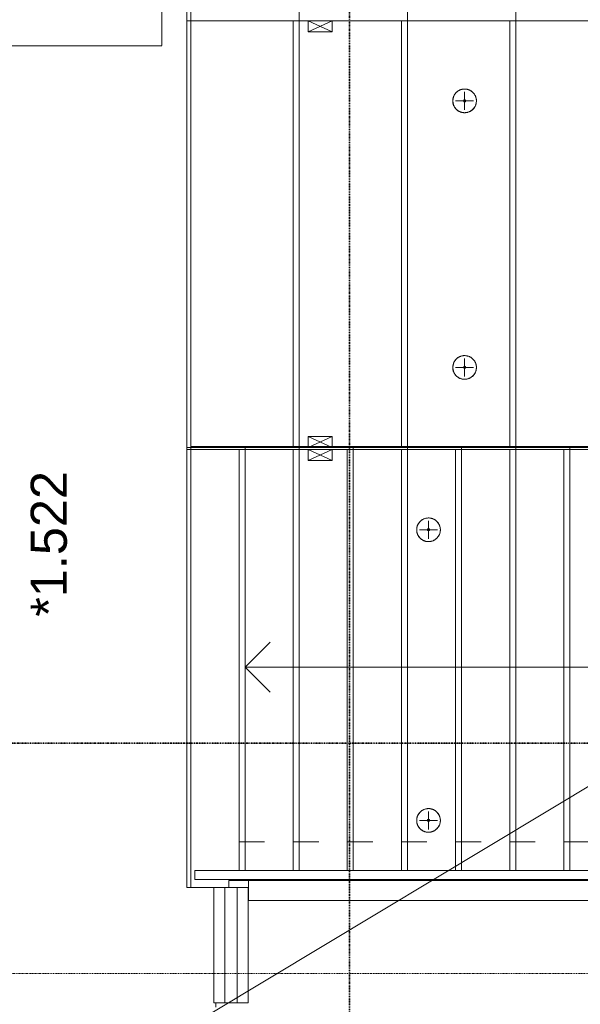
# Model space of a CAD drawing. Header units: millimetres. Extents: x -80560 to 110805, y -11020 to 52719.
# Tile 81 of 184: x 56861 to 59657, y 22918 to 27830. Entities that reach past the tile are written whole.
import ezdxf

# ---------------------------------------------------------------- set-up
doc = ezdxf.new("R2010")
doc.units = ezdxf.units.MM
doc.linetypes.add('DASHDOT2', pattern=[8, 4, -2, 0, -2])
doc.linetypes.add('DASHED2-1', pattern=[3, 2, -1])
for name, color, linetype, lineweight in [('A-DETL', 90, 'Continuous', 18), ('A-DETL-GENF', 92, 'Continuous', 18), ('A-DETL-MBND', 5, 'Continuous', 18), ('A-FLOR', 192, 'Continuous', 18), ('A-FLOR-HRAL', 11, 'Continuous', 18), ('A-FLOR-OVHD', 1, 'DASHED2-1', 18), ('A-GENM', 13, 'Continuous', 18), ('A-GLAZ-IDEN', 152, 'Continuous', 18), ('G-ANNO-SYMB', 111, 'Continuous', 9), ('S-STRS', 31, 'Continuous', 18), ('S-STRS-ANNO', 31, 'Continuous', 18)]:
    doc.layers.add(name, color=color, linetype=linetype, lineweight=lineweight)
doc.styles.add('Arial', font='arial.ttf', dxfattribs={"height": 180})

# ---------------------------------------------------------------- blocks, each defined once
blk = doc.blocks.new('MB 23 Hijsvoorziening - T-slotanker 7_5 - 150 TV-V354-DO_01 eerste verdieping')
at = {"layer": 'A-DETL-MBND', "color": 130, "lineweight": 9}
for p, q in [((-45, 0), (45, 0)), ((0, -45), (0, 45))]:
    blk.add_line(p, q, dxfattribs=at)
blk = doc.blocks.new('MB 23_10 Montagebol RB - RB-7_5_10_0-V355-DO_01 eerste verdieping')
at = {"layer": 'A-DETL-MBND', "color": 130, "lineweight": 9}
for radius, start, end in [(59, 360, 180), (6, 0, 180), (59, 180, 360), (6, 180, 0)]:
    blk.add_arc((0, 0), radius, start, end, dxfattribs=at)
blk = doc.blocks.new('MB 00 Sparing - 120 x 120 x 55-3805436-DO_01 eerste verdieping')
at = {"layer": 'A-DETL-MBND', "color": 130, "lineweight": 9}
for p, q in [((-27.5, 60), (27.5, -60)), ((-27.5, -60), (27.5, 60))]:
    blk.add_line(p, q, dxfattribs=at)
blk = doc.blocks.new('95251-Leonardo College Leiden_rvt-1-DO_01 eerste verdieping')
at = {"layer": 'A-DETL-MBND', "color": 191, "lineweight": 9}
for p, q in [((32800, 27825), (32820, 27825)), ((32820, 25695), (32800, 25695)), ((33320, 25695), (33090, 25695)), ((33330, 25695), (33320, 25695)), ((33330, 25695), (33330, 25700)), ((33860, 25695), (33630, 25695)), ((33870, 25695), (33860, 25695)), ((33870, 25695), (33870, 25700)), ((34400, 25695), (34170, 25695)), ((34410, 25695), (34400, 25695)), ((34410, 25695), (34410, 25700)), ((34940, 25695), (34710, 25695))]:
    blk.add_line(p, q, dxfattribs=at)
at = {"layer": 'A-DETL-MBND', "color": 130, "lineweight": 9}
for p, q in [((32820, 27825), (33320, 27825)), ((33320, 27825), (33330, 27825)), ((33330, 25700), (33330, 27825)), ((33330, 27825), (33405, 27825)), ((33405, 27825), (33525, 27825)), ((33405, 27770), (33405, 27825)), ((33525, 27825), (33860, 27825)), ((33525, 27825), (33525, 27770)), ((33860, 27825), (33870, 27825)), ((33870, 25700), (33870, 27825)), ((33870, 27825), (34400, 27825)), ((34400, 27825), (34410, 27825)), ((34410, 25700), (34410, 27825)), ((34410, 27825), (34940, 27825)), ((33525, 27770), (33405, 27770)), ((33405, 25695), (33405, 25750)), ((33405, 25750), (33525, 25750)), ((33525, 25750), (33525, 25695)), ((33090, 25695), (32820, 25695)), ((33405, 25695), (33330, 25695)), ((33525, 25695), (33405, 25695)), ((33630, 25695), (33525, 25695)), ((34170, 25695), (33870, 25695)), ((34710, 25695), (34410, 25695))]:
    blk.add_line(p, q, dxfattribs=at)
at = {"layer": 'A-DETL-MBND', "color": 191, "lineweight": 9, "flags": 128}
for points in [[(34185, 27484), (34182.6, 27484), (34180.3, 27483.8), (34177.9, 27483.6), (34175.6, 27483.2), (34173.3, 27482.8), (34171, 27482.3), (34168.7, 27481.7), (34166.4, 27481), (34164.2, 27480.2), (34162, 27479.3), (34159.9, 27478.4), (34157.8, 27477.3), (34155.7, 27476.2), (34153.7, 27475), (34151.7, 27473.7), (34149.8, 27472.3), (34147.9, 27470.9), (34146.1, 27469.4), (34144.4, 27467.8), (34142.7, 27466.1), (34141.1, 27464.4), (34139.5, 27462.6), (34138.1, 27460.7), (34136.7, 27458.8), (34135.4, 27456.9), (34134.1, 27454.9), (34133, 27452.8), (34131.9, 27450.7), (34130.9, 27448.6), (34130, 27446.4), (34129.2, 27444.2), (34128.5, 27441.9), (34127.8, 27439.6), (34127.3, 27437.3), (34126.9, 27435), (34126.5, 27432.7), (34126.2, 27430.3), (34126.1, 27428), (34126, 27425.6), (34126, 27423.3), (34126.1, 27420.9), (34126.4, 27418.6), (34126.7, 27416.2), (34127.1, 27413.9), (34127.5, 27411.6), (34128.1, 27409.3), (34128.8, 27407), (34129.6, 27404.8), (34130.4, 27402.6), (34131.4, 27400.4), (34132.4, 27398.3), (34133.5, 27396.2), (34134.7, 27394.2), (34135.9, 27392.2), (34137.3, 27390.3), (34138.7, 27388.4), (34140.2, 27386.6), (34141.8, 27384.8), (34143.4, 27383.1), (34145.1, 27381.5), (34146.9, 27379.9), (34148.8, 27378.4), (34150.6, 27377), (34152.6, 27375.7), (34154.6, 27374.4), (34156.6, 27373.3), (34158.7, 27372.2), (34160.9, 27371.2), (34163, 27370.2), (34165.2, 27369.4), (34167.5, 27368.7), (34169.7, 27368), (34172, 27367.4), (34174.3, 27367), (34176.7, 27366.6), (34179, 27366.3), (34181.4, 27366.1), (34183.7, 27366), (34185, 27366)], [(34185, 27366), (34187.4, 27366), (34189.7, 27366.2), (34192.1, 27366.4), (34194.4, 27366.8), (34196.7, 27367.2), (34199, 27367.7), (34201.3, 27368.3), (34203.6, 27369), (34205.8, 27369.8), (34208, 27370.7), (34210.1, 27371.6), (34212.2, 27372.7), (34214.3, 27373.8), (34216.3, 27375), (34218.3, 27376.3), (34220.2, 27377.7), (34222.1, 27379.1), (34223.9, 27380.6), (34225.6, 27382.2), (34227.3, 27383.9), (34228.9, 27385.6), (34230.5, 27387.4), (34231.9, 27389.3), (34233.3, 27391.2), (34234.6, 27393.1), (34235.9, 27395.1), (34237, 27397.2), (34238.1, 27399.3), (34239.1, 27401.4), (34240, 27403.6), (34240.8, 27405.8), (34241.5, 27408.1), (34242.2, 27410.4), (34242.7, 27412.7), (34243.1, 27415), (34243.5, 27417.3), (34243.8, 27419.7), (34243.9, 27422), (34244, 27424.4), (34244, 27426.7), (34243.9, 27429.1), (34243.6, 27431.4), (34243.3, 27433.8), (34242.9, 27436.1), (34242.5, 27438.4), (34241.9, 27440.7), (34241.2, 27443), (34240.4, 27445.2), (34239.6, 27447.4), (34238.6, 27449.6), (34237.6, 27451.7), (34236.5, 27453.8), (34235.3, 27455.8), (34234.1, 27457.8), (34232.7, 27459.7), (34231.3, 27461.6), (34229.8, 27463.4), (34228.2, 27465.2), (34226.6, 27466.9), (34224.9, 27468.5), (34223.1, 27470.1), (34221.2, 27471.6), (34219.4, 27473), (34217.4, 27474.3), (34215.4, 27475.6), (34213.4, 27476.7), (34211.3, 27477.8), (34209.1, 27478.8), (34207, 27479.8), (34204.8, 27480.6), (34202.5, 27481.3), (34200.3, 27482), (34198, 27482.6), (34195.7, 27483), (34193.3, 27483.4), (34191, 27483.7), (34188.6, 27483.9), (34186.3, 27484), (34185, 27484)], [(34185, 26154), (34182.6, 26154), (34180.3, 26153.8), (34177.9, 26153.6), (34175.6, 26153.2), (34173.3, 26152.8), (34171, 26152.3), (34168.7, 26151.7), (34166.4, 26151), (34164.2, 26150.2), (34162, 26149.3), (34159.9, 26148.4), (34157.8, 26147.3), (34155.7, 26146.2), (34153.7, 26145), (34151.7, 26143.7), (34149.8, 26142.3), (34147.9, 26140.9), (34146.1, 26139.4), (34144.4, 26137.8), (34142.7, 26136.1), (34141.1, 26134.4), (34139.5, 26132.6), (34138.1, 26130.7), (34136.7, 26128.8), (34135.4, 26126.9), (34134.1, 26124.9), (34133, 26122.8), (34131.9, 26120.7), (34130.9, 26118.6), (34130, 26116.4), (34129.2, 26114.2), (34128.5, 26111.9), (34127.8, 26109.6), (34127.3, 26107.3), (34126.9, 26105), (34126.5, 26102.7), (34126.2, 26100.3), (34126.1, 26098), (34126, 26095.6), (34126, 26093.3), (34126.1, 26090.9), (34126.4, 26088.6), (34126.7, 26086.2), (34127.1, 26083.9), (34127.5, 26081.6), (34128.1, 26079.3), (34128.8, 26077), (34129.6, 26074.8), (34130.4, 26072.6), (34131.4, 26070.4), (34132.4, 26068.3), (34133.5, 26066.2), (34134.7, 26064.2), (34135.9, 26062.2), (34137.3, 26060.3), (34138.7, 26058.4), (34140.2, 26056.6), (34141.8, 26054.8), (34143.4, 26053.1), (34145.1, 26051.5), (34146.9, 26049.9), (34148.8, 26048.4), (34150.6, 26047), (34152.6, 26045.7), (34154.6, 26044.4), (34156.6, 26043.3), (34158.7, 26042.2), (34160.9, 26041.2), (34163, 26040.2), (34165.2, 26039.4), (34167.5, 26038.7), (34169.7, 26038), (34172, 26037.4), (34174.3, 26037), (34176.7, 26036.6), (34179, 26036.3), (34181.4, 26036.1), (34183.7, 26036), (34185, 26036)], [(34185, 26036), (34187.4, 26036), (34189.7, 26036.2), (34192.1, 26036.4), (34194.4, 26036.8), (34196.7, 26037.2), (34199, 26037.7), (34201.3, 26038.3), (34203.6, 26039), (34205.8, 26039.8), (34208, 26040.7), (34210.1, 26041.6), (34212.2, 26042.7), (34214.3, 26043.8), (34216.3, 26045), (34218.3, 26046.3), (34220.2, 26047.7), (34222.1, 26049.1), (34223.9, 26050.6), (34225.6, 26052.2), (34227.3, 26053.9), (34228.9, 26055.6), (34230.5, 26057.4), (34231.9, 26059.3), (34233.3, 26061.2), (34234.6, 26063.1), (34235.9, 26065.1), (34237, 26067.2), (34238.1, 26069.3), (34239.1, 26071.4), (34240, 26073.6), (34240.8, 26075.8), (34241.5, 26078.1), (34242.2, 26080.4), (34242.7, 26082.7), (34243.1, 26085), (34243.5, 26087.3), (34243.8, 26089.7), (34243.9, 26092), (34244, 26094.4), (34244, 26096.7), (34243.9, 26099.1), (34243.6, 26101.4), (34243.3, 26103.8), (34242.9, 26106.1), (34242.5, 26108.4), (34241.9, 26110.7), (34241.2, 26113), (34240.4, 26115.2), (34239.6, 26117.4), (34238.6, 26119.6), (34237.6, 26121.7), (34236.5, 26123.8), (34235.3, 26125.8), (34234.1, 26127.8), (34232.7, 26129.7), (34231.3, 26131.6), (34229.8, 26133.4), (34228.2, 26135.2), (34226.6, 26136.9), (34224.9, 26138.5), (34223.1, 26140.1), (34221.2, 26141.6), (34219.4, 26143), (34217.4, 26144.3), (34215.4, 26145.6), (34213.4, 26146.7), (34211.3, 26147.8), (34209.1, 26148.8), (34207, 26149.8), (34204.8, 26150.6), (34202.5, 26151.3), (34200.3, 26152), (34198, 26152.6), (34195.7, 26153), (34193.3, 26153.4), (34191, 26153.7), (34188.6, 26153.9), (34186.3, 26154), (34185, 26154)]]:
    blk.add_lwpolyline(points, dxfattribs=at)
at = {"layer": 'A-DETL-MBND', "color": 130, "lineweight": 9}
for centre, start, end in [((34185, 27425), 90, 270), ((34185, 27425), 270, 90), ((34185, 26095), 90, 270), ((34185, 26095), 270, 90)]:
    blk.add_arc(centre, 59, start, end, dxfattribs=at)
at = {"layer": 'A-GENM', "color": 130, "lineweight": 9}
for p, q in [((32800, 25685), (32820, 25685)), ((32820, 25685), (33050, 25685)), ((33050, 25685), (33060, 25685)), ((33060, 23586.1), (33060, 25685)), ((33060, 25685), (33320, 25685)), ((33320, 25685), (33330, 25685)), ((33330, 23586.1), (33330, 25685)), ((33330, 25685), (33405, 25685)), ((33405, 25685), (33525, 25685)), ((33405, 25630), (33405, 25685)), ((33525, 25685), (33590, 25685)), ((33525, 25685), (33525, 25630)), ((33590, 25685), (33600, 25685)), ((33600, 23586.1), (33600, 25685)), ((33600, 25685), (33860, 25685)), ((33860, 25685), (33870, 25685)), ((33870, 23586.1), (33870, 25685)), ((33870, 25685), (34130, 25685)), ((34130, 25685), (34140, 25685)), ((34140, 23586.1), (34140, 25685)), ((34140, 25685), (34400, 25685)), ((34400, 25685), (34410, 25685)), ((34410, 23586.1), (34410, 25685)), ((34410, 25685), (34670, 25685)), ((34670, 25685), (34680, 25685)), ((34680, 23586.1), (34680, 25685)), ((34680, 25685), (34940, 25685)), ((33525, 25630), (33405, 25630)), ((33010, 23535.6), (33050, 23535.6)), ((33010, 23535), (33010, 23535.6)), ((33107, 23535), (33010, 23535)), ((33010, 23535), (33010, 23500)), ((33060, 23536.2), (33060, 23541)), ((33073.2, 23541), (33090, 23538)), ((33090, 23538), (33107, 23535)), ((38205, 23535), (33107, 23535)), ((33107, 23535), (33107, 23435)), ((33194, 23541), (33320, 23537.2)), ((33330, 23537.4), (33330, 23541)), ((33464, 23541), (33590, 23537.2)), ((33600, 23537.4), (33600, 23541)), ((33734, 23541), (33860, 23537.2)), ((33870, 23537.4), (33870, 23541)), ((34004, 23541), (34130, 23537.2)), ((34140, 23537.4), (34140, 23541)), ((34274, 23541), (34400, 23537.2)), ((34410, 23537.4), (34410, 23541)), ((34544, 23541), (34670, 23537.2)), ((34680, 23537.4), (34680, 23541)), ((33107, 23435), (33105, 23435)), ((38205, 23435), (33107, 23435))]:
    blk.add_line(p, q, dxfattribs=at)
at = {"layer": 'A-GENM', "color": 130, "lineweight": 9, "flags": 128}
for points in [[(34005, 25344), (34002.6, 25344), (34000.3, 25343.8), (33997.9, 25343.6), (33995.6, 25343.2), (33993.3, 25342.8), (33991, 25342.3), (33988.7, 25341.7), (33986.4, 25341), (33984.2, 25340.2), (33982, 25339.3), (33979.9, 25338.4), (33977.8, 25337.3), (33975.7, 25336.2), (33973.7, 25335), (33971.7, 25333.7), (33969.8, 25332.3), (33967.9, 25330.9), (33966.1, 25329.4), (33964.4, 25327.8), (33962.7, 25326.1), (33961.1, 25324.4), (33959.5, 25322.6), (33958.1, 25320.7), (33956.7, 25318.8), (33955.4, 25316.9), (33954.1, 25314.9), (33953, 25312.8), (33951.9, 25310.7), (33950.9, 25308.6), (33950, 25306.4), (33949.2, 25304.2), (33948.5, 25301.9), (33947.8, 25299.6), (33947.3, 25297.3), (33946.9, 25295), (33946.5, 25292.7), (33946.2, 25290.3), (33946.1, 25288), (33946, 25285.6), (33946, 25283.3), (33946.1, 25280.9), (33946.4, 25278.6), (33946.7, 25276.2), (33947.1, 25273.9), (33947.5, 25271.6), (33948.1, 25269.3), (33948.8, 25267), (33949.6, 25264.8), (33950.4, 25262.6), (33951.4, 25260.4), (33952.4, 25258.3), (33953.5, 25256.2), (33954.7, 25254.2), (33955.9, 25252.2), (33957.3, 25250.3), (33958.7, 25248.4), (33960.2, 25246.6), (33961.8, 25244.8), (33963.4, 25243.1), (33965.1, 25241.5), (33966.9, 25239.9), (33968.8, 25238.4), (33970.6, 25237), (33972.6, 25235.7), (33974.6, 25234.4), (33976.6, 25233.3), (33978.7, 25232.2), (33980.9, 25231.2), (33983, 25230.2), (33985.2, 25229.4), (33987.5, 25228.7), (33989.7, 25228), (33992, 25227.4), (33994.3, 25227), (33996.7, 25226.6), (33999, 25226.3), (34001.4, 25226.1), (34003.7, 25226), (34005, 25226)], [(34005, 25226), (34007.4, 25226), (34009.7, 25226.2), (34012.1, 25226.4), (34014.4, 25226.8), (34016.7, 25227.2), (34019, 25227.7), (34021.3, 25228.3), (34023.6, 25229), (34025.8, 25229.8), (34028, 25230.7), (34030.1, 25231.6), (34032.2, 25232.7), (34034.3, 25233.8), (34036.3, 25235), (34038.3, 25236.3), (34040.2, 25237.7), (34042.1, 25239.1), (34043.9, 25240.6), (34045.6, 25242.2), (34047.3, 25243.9), (34048.9, 25245.6), (34050.5, 25247.4), (34051.9, 25249.3), (34053.3, 25251.2), (34054.6, 25253.1), (34055.9, 25255.1), (34057, 25257.2), (34058.1, 25259.3), (34059.1, 25261.4), (34060, 25263.6), (34060.8, 25265.8), (34061.5, 25268.1), (34062.2, 25270.4), (34062.7, 25272.7), (34063.1, 25275), (34063.5, 25277.3), (34063.8, 25279.7), (34063.9, 25282), (34064, 25284.4), (34064, 25286.7), (34063.9, 25289.1), (34063.6, 25291.4), (34063.3, 25293.8), (34062.9, 25296.1), (34062.5, 25298.4), (34061.9, 25300.7), (34061.2, 25303), (34060.4, 25305.2), (34059.6, 25307.4), (34058.6, 25309.6), (34057.6, 25311.7), (34056.5, 25313.8), (34055.3, 25315.8), (34054.1, 25317.8), (34052.7, 25319.7), (34051.3, 25321.6), (34049.8, 25323.4), (34048.2, 25325.2), (34046.6, 25326.9), (34044.9, 25328.5), (34043.1, 25330.1), (34041.2, 25331.6), (34039.4, 25333), (34037.4, 25334.3), (34035.4, 25335.6), (34033.4, 25336.7), (34031.3, 25337.8), (34029.1, 25338.8), (34027, 25339.8), (34024.8, 25340.6), (34022.5, 25341.3), (34020.3, 25342), (34018, 25342.6), (34015.7, 25343), (34013.3, 25343.4), (34011, 25343.7), (34008.6, 25343.9), (34006.3, 25344), (34005, 25344)], [(34005, 23894), (34002.6, 23894), (34000.3, 23893.8), (33997.9, 23893.6), (33995.6, 23893.2), (33993.3, 23892.8), (33991, 23892.3), (33988.7, 23891.7), (33986.4, 23891), (33984.2, 23890.2), (33982, 23889.3), (33979.9, 23888.4), (33977.8, 23887.3), (33975.7, 23886.2), (33973.7, 23885), (33971.7, 23883.7), (33969.8, 23882.3), (33967.9, 23880.9), (33966.1, 23879.4), (33964.4, 23877.8), (33962.7, 23876.1), (33961.1, 23874.4), (33959.5, 23872.6), (33958.1, 23870.7), (33956.7, 23868.8), (33955.4, 23866.9), (33954.1, 23864.9), (33953, 23862.8), (33951.9, 23860.7), (33950.9, 23858.6), (33950, 23856.4), (33949.2, 23854.2), (33948.5, 23851.9), (33947.8, 23849.6), (33947.3, 23847.3), (33946.9, 23845), (33946.5, 23842.7), (33946.2, 23840.3), (33946.1, 23838), (33946, 23835.6), (33946, 23833.3), (33946.1, 23830.9), (33946.4, 23828.6), (33946.7, 23826.2), (33947.1, 23823.9), (33947.5, 23821.6), (33948.1, 23819.3), (33948.8, 23817), (33949.6, 23814.8), (33950.4, 23812.6), (33951.4, 23810.4), (33952.4, 23808.3), (33953.5, 23806.2), (33954.7, 23804.2), (33955.9, 23802.2), (33957.3, 23800.3), (33958.7, 23798.4), (33960.2, 23796.6), (33961.8, 23794.8), (33963.4, 23793.1), (33965.1, 23791.5), (33966.9, 23789.9), (33968.8, 23788.4), (33970.6, 23787), (33972.6, 23785.7), (33974.6, 23784.4), (33976.6, 23783.3), (33978.7, 23782.2), (33980.9, 23781.2), (33983, 23780.2), (33985.2, 23779.4), (33987.5, 23778.7), (33989.7, 23778), (33992, 23777.4), (33994.3, 23777), (33996.7, 23776.6), (33999, 23776.3), (34001.4, 23776.1), (34003.7, 23776), (34005, 23776)], [(34005, 23776), (34007.4, 23776), (34009.7, 23776.2), (34012.1, 23776.4), (34014.4, 23776.8), (34016.7, 23777.2), (34019, 23777.7), (34021.3, 23778.3), (34023.6, 23779), (34025.8, 23779.8), (34028, 23780.7), (34030.1, 23781.6), (34032.2, 23782.7), (34034.3, 23783.8), (34036.3, 23785), (34038.3, 23786.3), (34040.2, 23787.7), (34042.1, 23789.1), (34043.9, 23790.6), (34045.6, 23792.2), (34047.3, 23793.9), (34048.9, 23795.6), (34050.5, 23797.4), (34051.9, 23799.3), (34053.3, 23801.2), (34054.6, 23803.1), (34055.9, 23805.1), (34057, 23807.2), (34058.1, 23809.3), (34059.1, 23811.4), (34060, 23813.6), (34060.8, 23815.8), (34061.5, 23818.1), (34062.2, 23820.4), (34062.7, 23822.7), (34063.1, 23825), (34063.5, 23827.3), (34063.8, 23829.7), (34063.9, 23832), (34064, 23834.4), (34064, 23836.7), (34063.9, 23839.1), (34063.6, 23841.4), (34063.3, 23843.8), (34062.9, 23846.1), (34062.5, 23848.4), (34061.9, 23850.7), (34061.2, 23853), (34060.4, 23855.2), (34059.6, 23857.4), (34058.6, 23859.6), (34057.6, 23861.7), (34056.5, 23863.8), (34055.3, 23865.8), (34054.1, 23867.8), (34052.7, 23869.7), (34051.3, 23871.6), (34049.8, 23873.4), (34048.2, 23875.2), (34046.6, 23876.9), (34044.9, 23878.5), (34043.1, 23880.1), (34041.2, 23881.6), (34039.4, 23883), (34037.4, 23884.3), (34035.4, 23885.6), (34033.4, 23886.7), (34031.3, 23887.8), (34029.1, 23888.8), (34027, 23889.8), (34024.8, 23890.6), (34022.5, 23891.3), (34020.3, 23892), (34018, 23892.6), (34015.7, 23893), (34013.3, 23893.4), (34011, 23893.7), (34008.6, 23893.9), (34006.3, 23894), (34005, 23894)], [(33050, 23535.6), (33052.2, 23535.7), (33054.3, 23535.7), (33056.2, 23535.8), (33057.8, 23535.8), (33059, 23536), (33059.7, 23536.1), (33060, 23536.2)], [(33320, 23537.2), (33322.2, 23537.2), (33324.3, 23537.2), (33326.2, 23537.1), (33327.8, 23537.2), (33329, 23537.2), (33329.7, 23537.3), (33330, 23537.4)], [(33590, 23537.2), (33592.2, 23537.2), (33594.3, 23537.2), (33596.2, 23537.1), (33597.8, 23537.2), (33599, 23537.2), (33599.7, 23537.3), (33600, 23537.4)], [(33860, 23537.2), (33862.2, 23537.2), (33864.3, 23537.2), (33866.2, 23537.1), (33867.8, 23537.2), (33869, 23537.2), (33869.7, 23537.3), (33870, 23537.4)], [(34130, 23537.2), (34132.2, 23537.2), (34134.3, 23537.2), (34136.2, 23537.1), (34137.8, 23537.2), (34139, 23537.2), (34139.7, 23537.3), (34140, 23537.4)], [(34400, 23537.2), (34402.2, 23537.2), (34404.3, 23537.2), (34406.2, 23537.1), (34407.8, 23537.2), (34409, 23537.2), (34409.7, 23537.3), (34410, 23537.4)], [(34670, 23537.2), (34672.2, 23537.2), (34674.3, 23537.2), (34676.2, 23537.1), (34677.8, 23537.2), (34679, 23537.2), (34679.7, 23537.3), (34680, 23537.4)]]:
    blk.add_lwpolyline(points, dxfattribs=at)
at = {"layer": 'A-GENM', "color": 130, "lineweight": 9}
for centre, start, end in [((34005, 25285), 90, 270), ((34005, 25285), 270, 90), ((34005, 23835), 90, 270), ((34005, 23835), 270, 90)]:
    blk.add_arc(centre, 59, start, end, dxfattribs=at)
at = {"color": 130, "lineweight": 9}
for name, p, rotation in [('MB 00 Sparing - 120 x 120 x 55-3805436-DO_01 eerste verdieping', (33465, 27797.5), 269.9999999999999), ('MB 23_10 Montagebol RB - RB-7_5_10_0-V355-DO_01 eerste verdieping', (34185, 27425), 269.9999999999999), ('MB 23 Hijsvoorziening - T-slotanker 7_5 - 150 TV-V354-DO_01 eerste verdieping', (34185, 27425), 269.9999999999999), ('MB 23_10 Montagebol RB - RB-7_5_10_0-V355-DO_01 eerste verdieping', (34185, 26095), 269.9999999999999), ('MB 23 Hijsvoorziening - T-slotanker 7_5 - 150 TV-V354-DO_01 eerste verdieping', (34185, 26095), 269.9999999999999), ('MB 00 Sparing - 120 x 120 x 55-3805436-DO_01 eerste verdieping', (33465, 25722.5), 269.9999999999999), ('MB 00 Sparing - 120 x 120 x 55-3805436-DO_01 eerste verdieping', (33465, 25657.5), 269.9999999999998), ('MB 23_10 Montagebol RB - RB-7_5_10_0-V355-DO_01 eerste verdieping', (34005, 25285), 269.9999999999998), ('MB 23 Hijsvoorziening - T-slotanker 7_5 - 150 TV-V354-DO_01 eerste verdieping', (34005, 25285), 269.9999999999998), ('MB 23_10 Montagebol RB - RB-7_5_10_0-V355-DO_01 eerste verdieping', (34005, 23835), 269.9999999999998), ('MB 23 Hijsvoorziening - T-slotanker 7_5 - 150 TV-V354-DO_01 eerste verdieping', (34005, 23835), 269.9999999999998)]:
    blk.add_blockref(name, p, dxfattribs=dict(at, rotation=rotation))
blk = doc.blocks.new('Railing - Railing-30401977-DO_01 eerste verdieping')
at = {"layer": 'A-FLOR-HRAL'}
for p, q in [((32935, 23500), (32990, 23500)), ((32935, 22925), (32935, 23500)), ((33050, 23500), (33105, 23500)), ((33105, 23500), (33105, 22925)), ((32990, 22925), (32935, 22925)), ((33105, 22925), (33050, 22925))]:
    blk.add_line(p, q, dxfattribs=at)
blk = doc.blocks.new('Railing - Railing-30402154-DO_01 eerste verdieping')
at = {"layer": 'A-FLOR-HRAL'}
for p, q in [((33059.7, 23727.5), (33090, 23727.5)), ((33090, 23727.5), (33172.5, 23727.5)), ((33172.5, 23727.5), (33187.5, 23727.5)), ((33329.7, 23727.5), (33360, 23727.5)), ((33360, 23727.5), (33442.5, 23727.5)), ((33442.5, 23727.5), (33457.5, 23727.5)), ((33599.7, 23727.5), (33630, 23727.5)), ((33630, 23727.5), (33712.5, 23727.5)), ((33712.5, 23727.5), (33727, 23727.5)), ((33869.7, 23727.5), (33900, 23727.5)), ((33900, 23727.5), (33982.5, 23727.5)), ((33982.5, 23727.5), (33997.5, 23727.5)), ((34139.7, 23727.5), (34170, 23727.5)), ((34170, 23727.5), (34252.5, 23727.5)), ((34252.5, 23727.5), (34267.5, 23727.5)), ((34409.7, 23727.5), (34440, 23727.5)), ((34440, 23727.5), (34522.5, 23727.5)), ((34522.5, 23727.5), (34537.5, 23727.5)), ((34679.7, 23727.5), (34710, 23727.5)), ((34710, 23727.5), (34792.5, 23727.5)), ((34792.5, 23727.5), (34807.5, 23727.5)), ((34949.7, 23727.5), (34980, 23727.5)), ((34980, 23727.5), (35062.5, 23727.5)), ((35062.5, 23727.5), (35077.5, 23727.5)), ((35219.7, 23727.5), (35250, 23727.5)), ((35250, 23727.5), (35332.5, 23727.5)), ((35332.5, 23727.5), (35347.5, 23727.5)), ((35489.7, 23727.5), (35520, 23727.5)), ((35520, 23727.5), (35602.5, 23727.5)), ((35602.5, 23727.5), (35617.5, 23727.5)), ((35759.7, 23727.5), (35790, 23727.5)), ((35790, 23727.5), (35872.5, 23727.5)), ((35872.5, 23727.5), (35887.5, 23727.5)), ((36029.7, 23727.5), (36060, 23727.5)), ((36060, 23727.5), (36142.5, 23727.5)), ((36142.5, 23727.5), (36157.5, 23727.5)), ((36299.7, 23727.5), (36330, 23727.5)), ((36330, 23727.5), (36412.5, 23727.5)), ((36412.5, 23727.5), (36427.5, 23727.5)), ((36569.7, 23727.5), (36600, 23727.5)), ((36600, 23727.5), (36682.5, 23727.5)), ((36682.5, 23727.5), (36697.5, 23727.5)), ((36839.7, 23727.5), (36870, 23727.5)), ((36870, 23727.5), (36952.5, 23727.5)), ((36952.5, 23727.5), (36967.5, 23727.5)), ((37109.7, 23727.5), (37140, 23727.5)), ((37140, 23727.5), (37222.5, 23727.5)), ((37222.5, 23727.5), (37237.5, 23727.5)), ((37379.7, 23727.5), (37410, 23727.5)), ((37410, 23727.5), (37492.5, 23727.5)), ((37492.5, 23727.5), (37507.5, 23727.5)), ((37649.7, 23727.5), (37680, 23727.5)), ((37680, 23727.5), (37762.5, 23727.5)), ((37762.5, 23727.5), (37777.5, 23727.5)), ((37919.7, 23727.5), (37950, 23727.5)), ((37950, 23727.5), (38032.5, 23727.5)), ((38032.5, 23727.5), (38047.5, 23727.5)), ((38189.7, 23727.5), (38220, 23727.5)), ((38220, 23727.5), (38220, 23585)), ((32840, 23585), (33090, 23585)), ((32840, 23541), (32840, 23585)), ((33090, 23585), (38220, 23585)), ((38220, 23585), (38220, 23541)), ((32840, 23541), (33090, 23541)), ((33090, 23541), (38220, 23541)), ((38220, 23541), (38220, 23527.5)), ((38205, 23527.5), (38220, 23527.5))]:
    blk.add_line(p, q, dxfattribs=at)
blk = doc.blocks.new('Top Rail Type - Top Rail_Internal_-34301183-DO_01 eerste verdieping')
at = {"layer": 'A-FLOR-HRAL'}
for p, q in [((32990, 23500), (32990, 22925)), ((32990, 23500), (33050, 23500)), ((33050, 22925), (33050, 23500)), ((33050, 22925), (32990, 22925))]:
    blk.add_line(p, q, dxfattribs=at)
blk = doc.blocks.new('Top Rail Type - Top Rail_Internal_-V382-DO_01 eerste verdieping')
at = {"layer": 'A-FLOR-HRAL'}
for p, q in [((32990, 22925), (32990, 23500)), ((33050, 22925), (33050, 23500))]:
    blk.add_line(p, q, dxfattribs=at)
blk = doc.blocks.new('01_n3o_symbool_lijn_met_tekst - brandwerend_B60-32752479-DO_01 eerste verdieping')
at = {"layer": 'A-DETL-GENF', "color": 3, "linetype": 'DASHDOT2'}
blk.add_line((0, 0), (33589.4, 0), dxfattribs=at)

msp = doc.modelspace()

# ---------------------------------------------------------------- linework, layer by layer
at = {"layer": 'A-DETL'}
msp.add_line((77789.8, 34895), (57819.8, 22875.2), dxfattribs=at)
at = {"layer": 'A-FLOR'}
for p, q in [((57694.8, 23500), (57694.8, 32495.5)), ((57829.8, 23500), (57694.8, 23500)), ((57839.8, 22904), (57839.8, 22925))]:
    msp.add_line(p, q, dxfattribs=at)
at = {"layer": 'A-FLOR-OVHD'}
for p, q in [((57569.8, 30100), (57569.8, 27700)), ((57569.8, 27700), (56669.8, 27700))]:
    msp.add_line(p, q, dxfattribs=at)
at = {"layer": 'G-ANNO-SYMB', "linetype": 'DASHDOT2', "lineweight": 35}
for p, q in [((58505.6, 48457.5), (58505.6, 9138.4)), ((36144.6, 24220.1), (104099.5, 24220.1))]:
    msp.add_line(p, q, dxfattribs=at)
at = {"layer": 'S-STRS'}
for p, q in [((57714.8, 25700), (57714.8, 32100.5)), ((58254.8, 25700), (58254.8, 32100.5)), ((58794.8, 25700), (58794.8, 32100.5)), ((59334.8, 25700), (59334.8, 32100.5)), ((57714.8, 23500), (57714.8, 25700)), ((57984.8, 25700), (57714.8, 25700)), ((58254.8, 25700), (57714.8, 25700)), ((57984.8, 23586.1), (57984.8, 25700)), ((58254.8, 25700), (58224.8, 25700)), ((58524.8, 25700), (58254.8, 25700)), ((58254.8, 23586.1), (58254.8, 25700)), ((58794.8, 25700), (58254.8, 25700)), ((58524.8, 23586.1), (58524.8, 25700)), ((58794.8, 25700), (58764.8, 25700)), ((59064.8, 25700), (58794.8, 25700)), ((58794.8, 23586.1), (58794.8, 25700)), ((59334.8, 25700), (58794.8, 25700)), ((59064.8, 23586.1), (59064.8, 25700)), ((59334.8, 25700), (59304.8, 25700)), ((59604.8, 25700), (59334.8, 25700)), ((59334.8, 23586.1), (59334.8, 25700)), ((59874.8, 25700), (59334.8, 25700)), ((59604.8, 23586.1), (59604.8, 25700)), ((57984.8, 23535), (57984.8, 23541)), ((58254.8, 23535), (58254.8, 23541)), ((58524.8, 23535), (58524.8, 23541)), ((58794.8, 23535), (58794.8, 23541)), ((59064.8, 23535), (59064.8, 23541)), ((59334.8, 23535), (59334.8, 23541)), ((59604.8, 23535), (59604.8, 23541)), ((57829.8, 23500), (57714.8, 23500))]:
    msp.add_line(p, q, dxfattribs=at)
at = {"layer": 'S-STRS-ANNO'}
for p, q in [((57984.8, 24600), (58109.8, 24725)), ((58254.8, 24600), (57984.8, 24600)), ((57984.8, 24600), (58109.8, 24475)), ((58524.8, 24600), (58254.8, 24600)), ((58794.8, 24600), (58524.8, 24600)), ((59064.8, 24600), (58794.8, 24600)), ((59334.8, 24600), (59064.8, 24600)), ((59604.8, 24600), (59334.8, 24600)), ((59874.8, 24600), (59604.8, 24600))]:
    msp.add_line(p, q, dxfattribs=at)

# ---------------------------------------------------------------- block references
at = {"color": 250, "lineweight": 5}
msp.add_blockref('95251-Leonardo College Leiden_rvt-1-DO_01 eerste verdieping', (24894.8, 0), dxfattribs=at)
at = {"layer": 'A-DETL-GENF', "color": 3, "linetype": 'DASHDOT2'}
msp.add_blockref('01_n3o_symbool_lijn_met_tekst - brandwerend_B60-32752479-DO_01 eerste verdieping', (55480.4, 23071.2), dxfattribs=at)
at = {"layer": 'A-FLOR-HRAL'}
for name in ['Railing - Railing-30402154-DO_01 eerste verdieping', 'Railing - Railing-30401977-DO_01 eerste verdieping', 'Top Rail Type - Top Rail_Internal_-34301183-DO_01 eerste verdieping', 'Top Rail Type - Top Rail_Internal_-V382-DO_01 eerste verdieping']:
    msp.add_blockref(name, (24894.8, 0), dxfattribs=at)

# ---------------------------------------------------------------- texts
at = {"layer": 'A-GLAZ-IDEN', "lineweight": 9, "insert": (56916.1, 24851.2), "char_height": 180, "width": 865.822, "attachment_point": 1, "rotation": 90, "style": 'Arial'}
msp.add_mtext('*1.522', dxfattribs=at)

doc.saveas('drawing.dxf')
